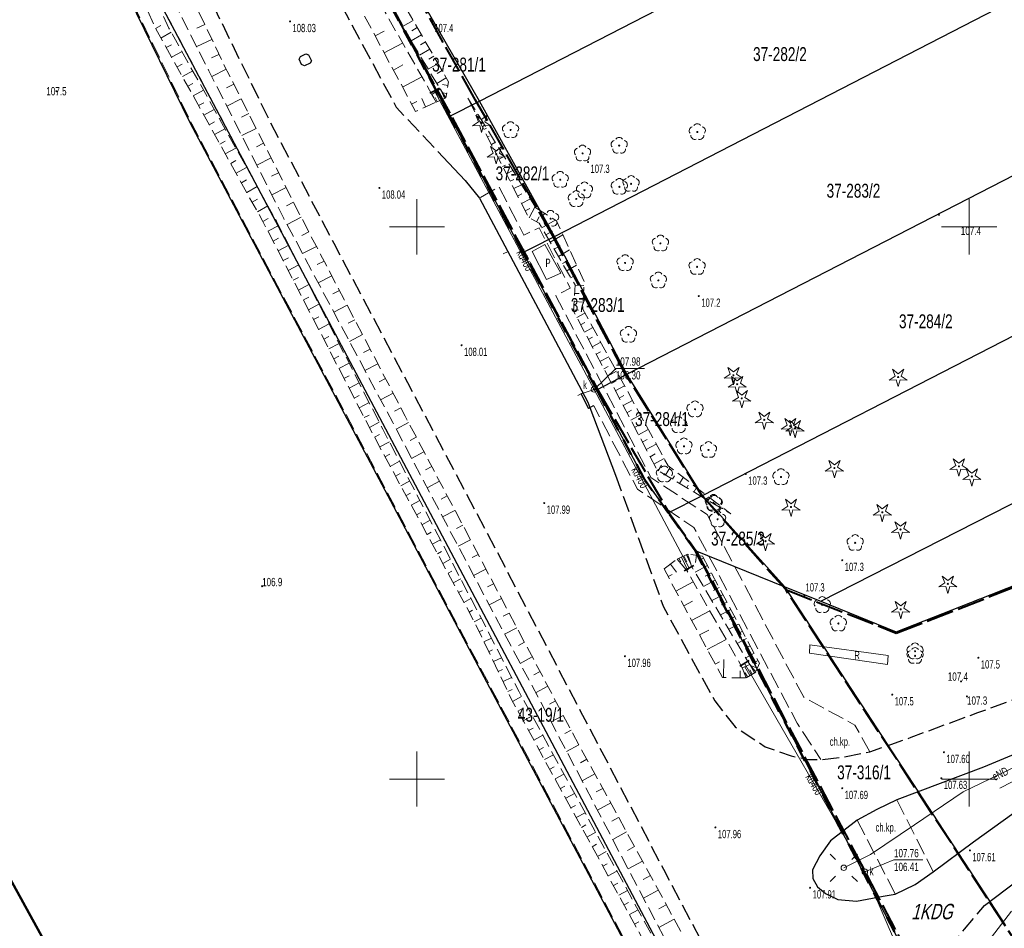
# Model space of a CAD drawing. Header units: metres. Extents: x 7529521 to 7531797, y 5723878 to 5728074.
# Tile 58 of 90: x 7530514 to 7530603, y 5726136 to 5726219. Entities that reach past the tile are written whole.
import ezdxf
from ezdxf.enums import TextEntityAlignment as Align

# ---------------------------------------------------------------- set-up
doc = ezdxf.new("R2010")
doc.units = ezdxf.units.M
for name, pattern in [('11', [3, 2.5, -0.5]), ('2_KTCR02', [1.5, 1, -0.5]), ('2_KTJZ01', [2, 1.5, -0.5]), ('2_KTPL01', [2, 1.5, -0.5]), ('4_1', [0]), ('4_SUPE_01', [0]), ('4_SUPK_01', [0]), ('GAO', [2.5, 1.5, -1]), ('GDE', [0]), ('GUK', [2, 1.5, -0.5]), ('GUZ', [1, 0.5, -0.5]), ('L_0_05', [1.75, 1.25, -0.5]), ('L_0_06', [2, 1.5, -0.5]), ('L_0_09', [2.5, 2, -0.5]), ('L_0_BB', [0])]:
    doc.linetypes.add(name, pattern=pattern)
doc.layers.get('0').update_dxf_attribs({"color": 252})
for name, color, linetype, lineweight in [('chodnik', 252, 'L_0_06', 18), ('Dzialki', 80, 'GDE', 30), ('jezdnia', 252, 'L_0_06', 18), ('k', 252, 'Continuous', 18), ('koj', 252, 'Continuous', 25), ('Kontury', 252, 'GUK', 18), ('KTCR_L_1', 252, '2_KTCR02', 18), ('KTJZ_L_0', 251, '2_KTJZ01', 30), ('KTPL_L_0', 252, '2_KTPL01', 18), ('MPZP', 130, '11', 40), ('Numery_dzialek', 80, 'Continuous', 30), ('OBOP_T_1', 74, 'Continuous', 18), ('odwodnienie liniowe', 24, 'L_0_BB', 18), ('opis', 252, 'Continuous', 18), ('podpora', 252, 'L_0_05', 18), ('przystanek', 252, 'Continuous', 18), ('reklama', 252, 'Continuous', 18), ('RTPW_T_0', 252, 'Continuous', 15), ('skarpa nieumocniona', 252, 'L_0_05', 18), ('skarpa umocniona', 252, 'Continuous', 18), ('SUPE_E_T_3', 240, 'Continuous', 15), ('SUPE_L_1', 240, '4_SUPE_01', 18), ('SUPE_L_3', 240, '4_SUPE_01', 18), ('SUPK_E_T_0', 24, 'Continuous', 15), ('SUPK_L_0', 24, '4_SUPK_01', 18), ('SUSM_T_0', 252, 'Continuous', 18), ('SUTK_T_0', 252, 'Continuous', 18), ('SUUK_E_T_9', 34, 'Continuous', 15), ('SUUK_T_2', 34, 'Continuous', 18), ('SUUK_T_5', 7, 'Continuous', 35), ('Uzytki', 252, 'GUZ', 18), ('wysokosci_naturalne', 7, 'Continuous', 18), ('wysokosci_sztuczne', 7, 'Continuous', 18)]:
    doc.layers.add(name, color=color, linetype=linetype, lineweight=lineweight)
for name, color, linetype, lineweight, true_color in [('EPGPO_L_0', 7, 'GAO', 50, 0x940094), ('kd', 7, 'Continuous', 18, 0x803300), ('zakres', 7, 'L_0_09', 50, 0xff05ff)]:
    doc.layers.add(name, color=color, linetype=linetype, lineweight=lineweight, true_color=true_color)
doc.styles.get("Standard").update_dxf_attribs({"font": 'arial.ttf'})

# ---------------------------------------------------------------- blocks, each defined once
blk = doc.blocks.new('2_OBOP02_01')
at = {"linetype": 'Continuous'}
blk.add_circle((0, 0), 0.045, dxfattribs=at)
for centre, start, end in [((-0.357, 0.116), 102.14447, 221.86002), ((0, 0.375), 30.14012, 149.85988), ((0.357, 0.116), 318.13998, 77.85553), ((-0.22, -0.303), 174.14818, 293.85423), ((0.22, -0.303), 246.14577, 5.85182)]:
    blk.add_arc(centre, 0.375, start, end, dxfattribs=at)
blk = doc.blocks.new('2_RTPW01')
at = {"linetype": 'Continuous'}
blk.add_circle((0, 0), 0.045, dxfattribs=at)
blk = doc.blocks.new('4_SUSM01')
at = {"color": 240, "linetype": 'Continuous'}
for p, q in [((-0.742, 0.742), (-1.237, 1.237)), ((0.742, 0.742), (1.237, 1.237)), ((-0.742, -0.742), (-1.237, -1.237)), ((0.742, -0.742), (1.237, -1.237))]:
    blk.add_line(p, q, dxfattribs=at)
blk.add_circle((0, 0), 0.245, dxfattribs=at)
blk = doc.blocks.new('4_SUPS01_05')
at = {"linetype": 'Continuous'}
blk.add_circle((0, 0), 0.0625, dxfattribs=at)
blk = doc.blocks.new('4_SUUS15_05')
at = {"linetype": 'Continuous'}
blk.add_circle((0, 0), 0.25, dxfattribs=at)
blk = doc.blocks.new('4_SUUS23')
at = {"color": 24, "linetype": 'Continuous'}
blk.add_line((0, -0.5), (0, 0.5), dxfattribs=at)
blk = doc.blocks.new('L_0_BB_1')
at = {"color": 0, "linetype": 'Continuous', "lineweight": 13, "flags": 128}
blk.add_lwpolyline([(0, -0.5), (0, 0.5)], dxfattribs=at)
blk = doc.blocks.new('L_0_BB_2')
at = {"color": 0, "linetype": 'Continuous', "lineweight": 13, "flags": 128}
blk.add_lwpolyline([(0, 0.5), (0, -0.5)], dxfattribs=at)
blk = doc.blocks.new('OBOP01_01')
at = {"linetype": 'Continuous', "lineweight": 18}
blk.add_hatch(color=0, dxfattribs=at).paths.add_polyline_path([(0, -0.1, 1), (0, 0.1, 1)])
at = {"color": 0, "linetype": 'Continuous', "lineweight": 18, "flags": 128}
blk.add_lwpolyline([(0, -1.74), (-0.35, -0.48), (-1.65, -0.54), (-0.57, 0.18), (-1.02, 1.4), (0, 0.6), (1.02, 1.4), (0.57, 0.18), (1.65, -0.54), (0.35, -0.48), (0, -1.74)], dxfattribs=at)
at = {"color": 0, "linetype": 'Continuous', "lineweight": 18}
blk.add_circle((0, 0), 0.1, dxfattribs=at)
blk = doc.blocks.new('OBOP02_01')
at = {"linetype": 'Continuous', "lineweight": 18}
blk.add_hatch(color=0, dxfattribs=at).paths.add_polyline_path([(0, -0.1, 1), (0, 0.1, 1)])
at = {"color": 0, "linetype": 'Continuous', "lineweight": 18}
blk.add_circle((0, 0), 0.1, dxfattribs=at)
for centre, radius, start, end in [((-0.77, 0.25), 0.7, 101.6336, 222.6627), ((0, 0.8), 0.7, 29.8459, 150.1541), ((0.77, 0.25), 0.7, 317.3373, 78.3664), ((-0.46, -0.64), 0.71, 174.3693, 292.5572), ((0.46, -0.64), 0.71, 247.4428, 5.6307)]:
    blk.add_arc(centre, radius, start, end, dxfattribs=at)
blk = doc.blocks.new('RTPW01')
at = {"linetype": 'Continuous', "lineweight": 13}
blk.add_hatch(color=0, dxfattribs=at).paths.add_polyline_path([(0, -0.09, 1), (0, 0.09, 1)])
at = {"color": 0, "linetype": 'Continuous', "lineweight": 13}
blk.add_circle((0, 0), 0.0906, dxfattribs=at)
blk = doc.blocks.new('RTPW02')
at = {"linetype": 'Continuous', "lineweight": 13}
blk.add_hatch(color=0, dxfattribs=at).paths.add_polyline_path([(0, -0.09, 1), (0, 0.09, 1)])
at = {"color": 0, "linetype": 'Continuous', "lineweight": 13}
blk.add_circle((0, 0), 0.0906, dxfattribs=at)

msp = doc.modelspace()

# ---------------------------------------------------------------- linework, layer by layer
at = {"layer": 'chodnik', "color": 252, "lineweight": 18, "flags": 128}
for points in [[(7530591.01, 5726152.46), (7530589.66, 5726154.89), (7530585.02, 5726157.4), (7530576.28, 5726173.94), (7530571.19, 5726177.29), (7530562.57, 5726193.76), (7530563.88, 5726194.45), (7530561.05, 5726199.92), (7530559.68, 5726199.24), (7530557.41, 5726203.64), (7530555.65, 5726202.6)], [(7530565.66, 5726183.63), (7530566.01, 5726183.79), (7530569.97, 5726176.24), (7530575.07, 5726172.77), (7530584.43, 5726155.07), (7530586.58, 5726151.76)], [(7530593.45, 5726148.12), (7530596.75, 5726141.59)], [(7530589.86, 5726146.29), (7530593.31, 5726139.58)]]:
    msp.add_lwpolyline(points, dxfattribs=at)
at = {"layer": 'Dzialki'}
for p, q in [((7530512.67, 5726243.78), (7530529.43, 5726209.46)), ((7530573.62, 5726131.76), (7530513.96, 5726244.44)), ((7530575.85, 5726175.67), (7530697.656, 5726238.269)), ((7530555.67, 5726211.39), (7530598.505, 5726233.437)), ((7530586.56, 5726166.1), (7530703.658, 5726225.922)), ((7530555.67, 5726211.39), (7530548.29, 5726224.23)), ((7530545.97, 5726223.05), (7530550.72, 5726214.25)), ((7530562.44, 5726199.13), (7530605.119, 5726221.117)), ((7530550.72, 5726214.25), (7530552.99, 5726210.01)), ((7530552.99, 5726210.01), (7530555.67, 5726211.39)), ((7530562.44, 5726199.13), (7530555.67, 5726211.39)), ((7530552.99, 5726210.01), (7530558.26, 5726200.14)), ((7530529.43, 5726209.46), (7530571.29, 5726130.56)), ((7530569.01, 5726186.66), (7530611.795, 5726208.683)), ((7530558.26, 5726200.14), (7530559.6, 5726197.67)), ((7530560.48, 5726198.12), (7530562.44, 5726199.13)), ((7530569.01, 5726186.66), (7530562.44, 5726199.13)), ((7530559.6, 5726197.67), (7530560.48, 5726198.12)), ((7530559.6, 5726197.67), (7530564.68, 5726188.25)), ((7530564.68, 5726188.25), (7530566.28, 5726185.25)), ((7530566.28, 5726185.25), (7530569.01, 5726186.66)), ((7530575.85, 5726175.67), (7530569.01, 5726186.66)), ((7530566.28, 5726185.25), (7530570.57, 5726177.17)), ((7530570.57, 5726177.17), (7530572.76, 5726174.09)), ((7530593.4, 5726163.33), (7530626.07, 5726176.2)), ((7530572.76, 5726174.09), (7530575.85, 5726175.67)), ((7530583.3, 5726167.41), (7530575.85, 5726175.67)), ((7530572.76, 5726174.09), (7530575.18, 5726170.69)), ((7530575.18, 5726170.69), (7530583.3, 5726167.41)), ((7530575.18, 5726170.69), (7530602.5, 5726118.43)), ((7530583.3, 5726167.41), (7530586.56, 5726166.1)), ((7530603.27, 5726136.83), (7530583.3, 5726167.41)), ((7530586.56, 5726166.1), (7530593.4, 5726163.33))]:
    msp.add_line(p, q, dxfattribs=at)
at = {"layer": 'EPGPO_L_0', "linetype": 'GAO'}
for p, q in [((7530550.72, 5726214.25), (7530545.97, 5726223.05)), ((7530552.99, 5726210.01), (7530550.72, 5726214.25)), ((7530558.26, 5726200.14), (7530552.99, 5726210.01)), ((7530559.6, 5726197.67), (7530558.26, 5726200.14)), ((7530564.68, 5726188.25), (7530559.6, 5726197.67)), ((7530566.28, 5726185.25), (7530564.68, 5726188.25)), ((7530570.57, 5726177.17), (7530566.28, 5726185.25)), ((7530572.76, 5726174.09), (7530570.57, 5726177.17)), ((7530575.18, 5726170.69), (7530572.76, 5726174.09)), ((7530602.5, 5726118.43), (7530575.18, 5726170.69))]:
    msp.add_line(p, q, dxfattribs=at)
at = {"layer": 'jezdnia', "color": 251, "lineweight": 30, "flags": 128}
for points in [[(7530369.92, 5726547), (7530380.44, 5726527.06), (7530395.42, 5726498.75), (7530406.94, 5726476.91), (7530422.86, 5726446.71), (7530434.33, 5726424.9), (7530446.28, 5726402.22), (7530458, 5726380.1), (7530470.66, 5726356.14), (7530482.6, 5726333.62), (7530497.95, 5726304.42), (7530509.9, 5726281.82), (7530518.61, 5726265.36), (7530526.03, 5726251.6), (7530533.8, 5726237.24), (7530543.58, 5726219.26), (7530548.13, 5726210.82), (7530552.38, 5726206.31)], [(7530598.88, 5726089.04), (7530595.59, 5726097.95), (7530590.03, 5726108.33), (7530588.06, 5726111.9), (7530584.25, 5726119.25), (7530579.86, 5726127.55), (7530572.34, 5726141.82), (7530564.82, 5726156.15), (7530557.13, 5726170.81), (7530549.17, 5726185.87), (7530542.49, 5726198.5), (7530536.64, 5726209.63), (7530531.27, 5726220.64), (7530523.66, 5726236.13), (7530515.91, 5726251.96), (7530510.14, 5726263.83), (7530504.02, 5726275.63), (7530490.95, 5726300.59), (7530475.48, 5726329.87), (7530463.56, 5726352.54), (7530450.86, 5726376.5), (7530439.32, 5726398.33), (7530427.1, 5726421.51), (7530415.47, 5726443.49), (7530402.57, 5726468.08), (7530400.02, 5726472.85), (7530388.04, 5726495.57), (7530373.31, 5726523.45), (7530362.9, 5726543.14)], [(7530567.98, 5726177.5), (7530572.3, 5726165.64), (7530576.96, 5726157.07), (7530578.82, 5726154.72), (7530581.52, 5726152.93), (7530583.87, 5726152.1), (7530585.46, 5726151.78), (7530586.58, 5726151.76), (7530588.69, 5726152), (7530591.01, 5726152.46), (7530594.74, 5726153.78), (7530600.79, 5726156.02), (7530613.74, 5726160.74), (7530621.14, 5726163.78), (7530628.18, 5726167.04)], [(7530883.02, 5725573.55), (7530879.47, 5725580.01), (7530870.49, 5725597.16), (7530857.68, 5725621.75), (7530848.64, 5725638.82), (7530836.99, 5725661.07), (7530827.19, 5725679.66), (7530813.84, 5725705.2), (7530809.84, 5725712.7), (7530797.34, 5725736.46), (7530785.85, 5725758.2), (7530774.65, 5725779.35), (7530759, 5725809.17), (7530748.07, 5725829.79), (7530731.89, 5725860.59), (7530719.74, 5725883.67), (7530707.02, 5725907.85), (7530694.52, 5725931.54), (7530685.83, 5725947.94), (7530674.15, 5725970.01), (7530661.96, 5725993.21), (7530648.19, 5726019.28), (7530634.63, 5726045.05), (7530626.33, 5726061.16), (7530621.44, 5726070.67), (7530615.23, 5726083.05), (7530608.1, 5726097.05), (7530599.8, 5726113.48), (7530597.88, 5726117.11), (7530597.17, 5726118.77), (7530596.45, 5726121.63), (7530595.96, 5726124.59), (7530595.99, 5726127.71), (7530596.35, 5726130.06), (7530597.16, 5726132.25), (7530597.42, 5726132.92), (7530598.47, 5726134.95), (7530599.59, 5726136.42), (7530601.38, 5726138.54)]]:
    msp.add_lwpolyline(points, dxfattribs=at)
at = {"layer": 'k', "linetype": 'Continuous', "lineweight": 18, "flags": 128}
for points in [[(7530550, 5726197.5), (7530550, 5726202.5)], [(7530600, 5726197.5), (7530600, 5726202.5)], [(7530547.5, 5726200), (7530552.5, 5726200)], [(7530597.5, 5726200), (7530602.5, 5726200)], [(7530550, 5726147.5), (7530550, 5726152.5)], [(7530600, 5726147.5), (7530600, 5726152.5)], [(7530547.5, 5726150), (7530552.5, 5726150)], [(7530597.5, 5726150), (7530602.5, 5726150)]]:
    msp.add_lwpolyline(points, dxfattribs=at)
at = {"layer": 'kd', "linetype": 'Continuous', "lineweight": 18, "flags": 128}
msp.add_lwpolyline([(7530574.64, 5726169.09), (7530566.03, 5726185.28), (7530551.6, 5726212.32)], dxfattribs=at)
at = {"layer": 'koj', "color": 251, "linetype": 'Continuous', "lineweight": 30, "flags": 128}
for points in [[(7530539.44, 5726215.41), (7530539.94, 5726215.67), (7530540.18, 5726215.57), (7530540.44, 5726215.03), (7530540.33, 5726214.83), (7530539.82, 5726214.59), (7530539.53, 5726214.7), (7530539.33, 5726215.18), (7530539.44, 5726215.41)], [(7530552.38, 5726206.31), (7530554.35, 5726204.2), (7530555.65, 5726202.6), (7530562, 5726190.66), (7530565.46, 5726184.13), (7530565.66, 5726183.63), (7530567.98, 5726177.5)], [(7530601.38, 5726138.54), (7530612.35, 5726146.86), (7530622.08, 5726154.15), (7530626.09, 5726157.42), (7530630.78, 5726160.59)], [(7530611.08, 5726155.16), (7530601.29, 5726151.07)], [(7530601.29, 5726151.07), (7530593.45, 5726148.12), (7530591.63, 5726147.25), (7530589.86, 5726146.29), (7530587.43, 5726144.39), (7530586.48, 5726143.04), (7530585.82, 5726141.77), (7530585.85, 5726140.99), (7530586.26, 5726140.23), (7530586.98, 5726139.65), (7530588.11, 5726139.09), (7530589.79, 5726138.94), (7530592.21, 5726139.4), (7530593.31, 5726139.58), (7530595.1, 5726140.46), (7530596.75, 5726141.59), (7530600.39, 5726144.31), (7530604.03, 5726146.94)]]:
    msp.add_lwpolyline(points, dxfattribs=at)
at = {"layer": 'Kontury'}
for p, q in [((7530545.97, 5726223.05), (7530550.72, 5726214.25)), ((7530550.72, 5726214.25), (7530552.99, 5726210.01)), ((7530552.99, 5726210.01), (7530558.26, 5726200.14)), ((7530558.26, 5726200.14), (7530559.6, 5726197.67)), ((7530559.6, 5726197.67), (7530564.68, 5726188.25)), ((7530564.68, 5726188.25), (7530566.28, 5726185.25)), ((7530566.28, 5726185.25), (7530570.57, 5726177.17)), ((7530570.57, 5726177.17), (7530572.76, 5726174.09)), ((7530593.4, 5726163.33), (7530626.07, 5726176.2)), ((7530572.76, 5726174.09), (7530575.18, 5726170.69)), ((7530575.18, 5726170.69), (7530583.3, 5726167.41)), ((7530583.3, 5726167.41), (7530586.56, 5726166.1)), ((7530586.56, 5726166.1), (7530593.4, 5726163.33))]:
    msp.add_line(p, q, dxfattribs=at)
at = {"layer": 'KTCR_L_1', "linetype": '2_KTCR02'}
for p, q in [((7530564.86, 5726184.84), (7530565.54, 5726183.56)), ((7530565.54, 5726183.56), (7530565.97, 5726183.81))]:
    msp.add_line(p, q, dxfattribs=at)
at = {"layer": 'KTJZ_L_0', "linetype": '2_KTJZ01'}
msp.add_line((7530564.86, 5726184.84), (7530565.54, 5726183.56), dxfattribs=at)
at = {"layer": 'KTPL_L_0', "linetype": '2_KTPL01'}
for p in [(7530512.851, 5726243.64), (7530571.461, 5726130.433)]:
    msp.add_line(p, (7530529.607, 5726209.325), dxfattribs=at)
at = {"layer": 'MPZP'}
for points in [[(7530583.385, 5726167.15), (7530575.788, 5726175.683), (7530568.823, 5726186.739), (7530562.308, 5726199.17), (7530555.312, 5726211.465), (7530548.149, 5726224.265), (7530540.486, 5726237.719), (7530532.55, 5726252.714), (7530523.99, 5726269.371), (7530519.379, 5726278.021), (7530515.189, 5726286.223), (7530502.631, 5726309.989), (7530488.701, 5726336.703), (7530465.871, 5726380.23), (7530457.881, 5726395.364), (7530438.352, 5726432.813), (7530424.322, 5726459.181), (7530413.766, 5726479.263), (7530401.745, 5726502.746)], [(7530513.475, 5726285.118), (7530522.201, 5726268.186), (7530530.82, 5726251.534), (7530538.732, 5726236.641), (7530546.048, 5726223.033), (7530553.19, 5726209.895), (7530566.394, 5726185.188), (7530572.863, 5726174.051), (7530575.324, 5726170.589), (7530590.765, 5726141.249), (7530602.645, 5726118.344), (7530608.222, 5726107.565), (7530610.32, 5726103.578), (7530616.623, 5726091.434), (7530639.111, 5726048.171), (7530662.312, 5726059.903)], [(7530583.385, 5726167.15), (7530593.399, 5726163.216), (7530626.118, 5726175.96), (7530707.358, 5726218.311)], [(7530606.564, 5726131.665), (7530583.385, 5726167.15)]]:
    msp.add_lwpolyline(points, dxfattribs=at)
at = {"layer": 'podpora', "color": 240, "lineweight": 18, "flags": 128}
msp.add_lwpolyline([(7530602.79, 5726149.16), (7530605.96, 5726150.79)], dxfattribs=at)
at = {"layer": 'przystanek', "color": 252, "linetype": 'Continuous', "lineweight": 18, "flags": 128}
msp.add_lwpolyline([(7530563.03, 5726195.81), (7530561.73, 5726195.24), (7530560.43, 5726197.77), (7530561.59, 5726198.39)], close=True, dxfattribs=at)
at = {"layer": 'reklama', "color": 252, "linetype": 'Continuous', "lineweight": 18, "flags": 128}
msp.add_lwpolyline([(7530585.54, 5726161.41), (7530585.58, 5726162.16), (7530592.67, 5726161.18), (7530592.61, 5726160.38)], close=True, dxfattribs=at)
at = {"layer": 'skarpa nieumocniona', "color": 252, "lineweight": 18, "flags": 128}
for points in [[(7530386.26, 5726529.62), (7530395.61, 5726510.48), (7530400.31, 5726501.42), (7530411.18, 5726480.08), (7530421.82, 5726460.81), (7530425.65, 5726452.32), (7530431.87, 5726440.4), (7530436.73, 5726431.17), (7530440.69, 5726423.89), (7530450.19, 5726406.12), (7530456.89, 5726393.79), (7530459.46, 5726389.73), (7530532.98, 5726248.95), (7530541.46, 5726233.6), (7530546.13, 5726224.75), (7530552.86, 5726213.14), (7530552.62, 5726211.69), (7530552.1, 5726212.48), (7530545.12, 5726224.02), (7530540.44, 5726232.57), (7530535.95, 5726241.08), (7530531.81, 5726249.8), (7530461.43, 5726384.58), (7530459.02, 5726389.45), (7530456.35, 5726393.66), (7530449.62, 5726405.83), (7530439.98, 5726423.58), (7530436.12, 5726430.82), (7530431.26, 5726440.27), (7530425.13, 5726452.07), (7530420.89, 5726460.35), (7530410.5, 5726480.06), (7530399.35, 5726501.31), (7530394.61, 5726510.16), (7530385.07, 5726528.81), (7530374.91, 5726549.97), (7530375.74, 5726550.66)], [(7530543.21, 5726222.9), (7530538.34, 5726232.11), (7530533.7, 5726240.35), (7530511.95, 5726280.97), (7530499.24, 5726305.31), (7530484.05, 5726334.34), (7530471.92, 5726357.11), (7530458.95, 5726381.07), (7530447.57, 5726403.23), (7530435.55, 5726425.46), (7530424.34, 5726446.96), (7530408.22, 5726477.68), (7530396.72, 5726499.26), (7530381.74, 5726527.87), (7530371.44, 5726547.5), (7530373.62, 5726548.22), (7530383.58, 5726528.76), (7530398.52, 5726500.52), (7530409.93, 5726478.73), (7530426.19, 5726447.76), (7530437.15, 5726426.29), (7530449.2, 5726403.74), (7530460.3, 5726382.61), (7530473.97, 5726357.35), (7530485.21, 5726335.16), (7530500.28, 5726307.16), (7530501.12, 5726305.51), (7530513.75, 5726281.74), (7530535.44, 5726240.97), (7530544.62, 5726223.78), (7530551.36, 5726211.99), (7530551.73, 5726211.3), (7530549.87, 5726210.45)], [(7530472.72, 5726328.38), (7530456.97, 5726357.14), (7530447.87, 5726374.49), (7530436.22, 5726396.61), (7530424.2, 5726419.82), (7530412.12, 5726442.08), (7530400.35, 5726465.03), (7530401.34, 5726465.81), (7530414.07, 5726442.91), (7530425.63, 5726420.6), (7530437.87, 5726397.62), (7530449.59, 5726375.72), (7530458.97, 5726357.65), (7530474.13, 5726329.45), (7530489.78, 5726299.85), (7530502.84, 5726275.26), (7530511.36, 5726257.32), (7530517, 5726245.51), (7530523.48, 5726233.56), (7530532.52, 5726214.68), (7530539.37, 5726201.14), (7530548.93, 5726182.86), (7530564.06, 5726154.21), (7530573.86, 5726136.27), (7530585.71, 5726114.07), (7530585.37, 5726112.71), (7530584.6, 5726113.27), (7530572.53, 5726135.36), (7530562.89, 5726153.77), (7530547.81, 5726182.27), (7530537.95, 5726200.75), (7530531.16, 5726214.12), (7530521.85, 5726232.49), (7530515.76, 5726245.49), (7530510.35, 5726256.47), (7530501.22, 5726274.32), (7530488.03, 5726298.73), (7530487.29, 5726299.78)], [(7530397.61, 5726463.9), (7530399.28, 5726464.19), (7530411.29, 5726441.8), (7530423.75, 5726419.6), (7530435.94, 5726396.4), (7530447.6, 5726374.25), (7530455.84, 5726356.89), (7530472.33, 5726328.24), (7530482.42, 5726307.64), (7530500.6, 5726273.56), (7530509.22, 5726256.23), (7530514.73, 5726244.54), (7530521.08, 5726231.99), (7530527.54, 5726218), (7530537.28, 5726200.51), (7530546.9, 5726181.69), (7530555.87, 5726164.46), (7530559.25, 5726157.89), (7530571.9, 5726134.71), (7530584.2, 5726112.96), (7530584.43, 5726112.21), (7530583.45, 5726111.91), (7530571.46, 5726133.65), (7530558.57, 5726157.19), (7530555.22, 5726164.19), (7530546.01, 5726181.21), (7530536.05, 5726200.48), (7530526.33, 5726217.98), (7530520.31, 5726231.47), (7530514.13, 5726244.14), (7530508.73, 5726255.93), (7530500.05, 5726272.79), (7530481.53, 5726307.4), (7530471.62, 5726327.79), (7530454.81, 5726356.8), (7530446.05, 5726373.48), (7530435.1, 5726395.57), (7530422.71, 5726418.88), (7530409.93, 5726441.26)], [(7530560.77, 5726201.73), (7530562.63, 5726200.53), (7530565.14, 5726195.03), (7530565.02, 5726192.54), (7530572.73, 5726178.37), (7530578.41, 5726174), (7530571.74, 5726177.98), (7530564.17, 5726192.36), (7530564.31, 5726194.74), (7530561.06, 5726200.33), (7530560.11, 5726200.84), (7530554.52, 5726211.81)], [(7530572.37, 5726169.02), (7530573.55, 5726169.91), (7530574.43, 5726168.88), (7530579.46, 5726160.07), (7530579.81, 5726159.17), (7530577.66, 5726159.18)], [(7530575.84, 5726170.19), (7530581, 5726160.5), (7530580.68, 5726159.69), (7530580.13, 5726160.36), (7530574.85, 5726169.28), (7530574.51, 5726170.37)]]:
    msp.add_lwpolyline(points, close=True, dxfattribs=at)
at = {"layer": 'skarpa nieumocniona', "color": 252, "linetype": 'Continuous', "lineweight": 18, "flags": 128}
for points in [[(7530526.33, 5726217.97), (7530526.818, 5726218.241)], [(7530530.778, 5726218.321), (7530530.077, 5726217.986)], [(7530549.647, 5726218.68), (7530548.688, 5726218.124)], [(7530550.023, 5726218.032), (7530549.55, 5726217.757)], [(7530526.816, 5726217.096), (7530527.755, 5726217.618)], [(7530531.426, 5726216.968), (7530530.054, 5726216.312)], [(7530546.214, 5726217.284), (7530547.025, 5726217.718)], [(7530550.4, 5726217.383), (7530549.464, 5726216.84)], [(7530527.302, 5726216.222), (7530527.772, 5726216.483)], [(7530547.039, 5726215.741), (7530548.704, 5726216.631)], [(7530551.152, 5726216.086), (7530550.241, 5726215.556)], [(7530550.776, 5726216.734), (7530550.314, 5726216.466)], [(7530527.788, 5726215.348), (7530528.728, 5726215.87)], [(7530532.074, 5726215.616), (7530531.403, 5726215.295)], [(7530551.529, 5726215.437), (7530551.079, 5726215.176)], [(7530528.274, 5726214.474), (7530528.744, 5726214.735)], [(7530532.731, 5726214.267), (7530531.426, 5726213.607)], [(7530547.865, 5726214.198), (7530548.719, 5726214.654)], [(7530551.905, 5726214.788), (7530551.017, 5726214.273)], [(7530528.76, 5726213.6), (7530529.7, 5726214.123)], [(7530548.69, 5726212.654), (7530550.441, 5726213.591)], [(7530552.658, 5726213.491), (7530551.794, 5726212.989)], [(7530552.282, 5726214.139), (7530551.844, 5726213.885)], [(7530529.246, 5726212.726), (7530529.716, 5726212.987)], [(7530533.408, 5726212.929), (7530532.756, 5726212.599)], [(7530552.803, 5726212.8), (7530552.305, 5726212.883)], [(7530529.731, 5726211.852), (7530530.673, 5726212.375)], [(7530534.085, 5726211.591), (7530532.783, 5726210.932)], [(7530550.775, 5726210.861), (7530550.435, 5726211.605)], [(7530552.679, 5726212.06), (7530552.339, 5726212.117)], [(7530530.217, 5726210.978), (7530530.688, 5726211.24)], [(7530549.515, 5726211.111), (7530549.975, 5726211.359)], [(7530554.693, 5726211.476), (7530554.721, 5726211.49)], [(7530555.033, 5726210.807), (7530555.075, 5726210.829)], [(7530530.703, 5726210.104), (7530531.646, 5726210.628)], [(7530534.763, 5726210.252), (7530534.112, 5726209.923)], [(7530555.373, 5726210.139), (7530555.514, 5726210.21)], [(7530531.189, 5726209.23), (7530531.661, 5726209.492)], [(7530535.44, 5726208.914), (7530534.141, 5726208.256)], [(7530555.714, 5726209.471), (7530555.812, 5726209.521)], [(7530556.054, 5726208.802), (7530556.306, 5726208.931)], [(7530531.675, 5726208.356), (7530532.618, 5726208.88)], [(7530556.394, 5726208.134), (7530556.548, 5726208.212)], [(7530532.161, 5726207.482), (7530532.633, 5726207.744)], [(7530532.647, 5726206.608), (7530533.591, 5726207.133)], [(7530536.117, 5726207.575), (7530535.469, 5726207.247)], [(7530556.734, 5726207.466), (7530557.099, 5726207.651)], [(7530536.795, 5726206.237), (7530535.499, 5726205.581)], [(7530557.075, 5726206.797), (7530557.285, 5726206.904)], [(7530557.415, 5726206.129), (7530557.892, 5726206.371)], [(7530533.133, 5726205.734), (7530533.605, 5726205.996)], [(7530533.619, 5726204.86), (7530534.564, 5726205.385)], [(7530557.755, 5726205.46), (7530558.022, 5726205.596)], [(7530537.472, 5726204.899), (7530536.825, 5726204.571)], [(7530558.095, 5726204.792), (7530558.684, 5726205.092)], [(7530534.105, 5726203.986), (7530534.577, 5726204.248)], [(7530534.591, 5726203.112), (7530535.536, 5726203.637)], [(7530538.149, 5726203.56), (7530536.856, 5726202.906)], [(7530558.436, 5726204.124), (7530558.758, 5726204.288)], [(7530558.776, 5726203.455), (7530559.477, 5726203.812)], [(7530559.116, 5726202.787), (7530559.495, 5726202.98)], [(7530535.076, 5726202.238), (7530535.55, 5726202.501)], [(7530535.562, 5726201.364), (7530536.509, 5726201.89)], [(7530538.827, 5726202.222), (7530538.181, 5726201.895)], [(7530559.456, 5726202.119), (7530560.27, 5726202.532)], [(7530560.163, 5726200.808), (7530560.705, 5726201.83)], [(7530539.507, 5726200.885), (7530538.233, 5726200.22)], [(7530559.797, 5726201.45), (7530560.231, 5726201.671)], [(7530560.826, 5726200.457), (7530561.07, 5726200.917)], [(7530536.05, 5726200.48), (7530536.522, 5726200.753)], [(7530536.508, 5726199.601), (7530537.484, 5726200.106)], [(7530561.304, 5726199.913), (7530562.507, 5726200.611)], [(7530540.202, 5726199.556), (7530539.571, 5726199.226)], [(7530561.68, 5726199.264), (7530562.284, 5726199.615)], [(7530562.057, 5726198.616), (7530563.199, 5726199.279)], [(7530536.967, 5726198.713), (7530537.453, 5726198.964)], [(7530537.426, 5726197.824), (7530538.395, 5726198.325)], [(7530540.896, 5726198.226), (7530539.645, 5726197.573)], [(7530562.433, 5726197.967), (7530562.973, 5726198.28)], [(7530562.81, 5726197.318), (7530563.824, 5726197.907)], [(7530537.885, 5726196.936), (7530538.367, 5726197.185)], [(7530538.344, 5726196.048), (7530539.306, 5726196.545)], [(7530541.591, 5726196.897), (7530540.971, 5726196.573)], [(7530563.186, 5726196.67), (7530563.661, 5726196.946)], [(7530563.562, 5726196.021), (7530564.449, 5726196.536)], [(7530542.285, 5726195.567), (7530541.057, 5726194.926)], [(7530563.939, 5726195.372), (7530564.35, 5726195.611)], [(7530538.803, 5726195.159), (7530539.282, 5726195.407)], [(7530539.262, 5726194.271), (7530540.216, 5726194.764)], [(7530564.305, 5726194.721), (7530565.119, 5726194.675)], [(7530542.98, 5726194.238), (7530542.371, 5726193.92)], [(7530564.262, 5726193.972), (7530564.672, 5726193.949)], [(7530539.721, 5726193.382), (7530540.196, 5726193.628)], [(7530540.18, 5726192.494), (7530541.127, 5726192.983)], [(7530543.674, 5726192.908), (7530542.469, 5726192.278)], [(7530564.219, 5726193.224), (7530565.047, 5726193.176)], [(7530564.177, 5726192.475), (7530564.628, 5726192.449)], [(7530564.464, 5726191.798), (7530565.208, 5726192.189)], [(7530540.639, 5726191.605), (7530541.111, 5726191.849)], [(7530541.098, 5726190.717), (7530542.038, 5726191.203)], [(7530544.369, 5726191.579), (7530543.772, 5726191.267)], [(7530564.814, 5726191.134), (7530565.19, 5726191.332)], [(7530545.063, 5726190.249), (7530543.881, 5726189.631)], [(7530565.163, 5726190.47), (7530565.925, 5726190.871)], [(7530541.557, 5726189.829), (7530542.025, 5726190.07)], [(7530542.016, 5726188.94), (7530542.949, 5726189.422)], [(7530565.512, 5726189.807), (7530565.898, 5726190.01)], [(7530565.862, 5726189.143), (7530566.642, 5726189.554)], [(7530545.758, 5726188.92), (7530545.172, 5726188.614)], [(7530566.211, 5726188.479), (7530566.606, 5726188.687)], [(7530542.475, 5726188.052), (7530542.939, 5726188.292)], [(7530542.934, 5726187.163), (7530543.859, 5726187.642)], [(7530546.452, 5726187.59), (7530545.293, 5726186.984)], [(7530566.56, 5726187.816), (7530567.36, 5726188.236)], [(7530566.91, 5726187.152), (7530567.314, 5726187.365)], [(7530567.259, 5726186.488), (7530568.077, 5726186.919)], [(7530543.393, 5726186.275), (7530543.854, 5726186.513)], [(7530543.852, 5726185.386), (7530544.77, 5726185.861)], [(7530547.147, 5726186.261), (7530546.573, 5726185.961)], [(7530567.608, 5726185.825), (7530568.022, 5726186.042)], [(7530547.841, 5726184.931), (7530546.704, 5726184.337)], [(7530567.958, 5726185.161), (7530568.794, 5726185.601)], [(7530544.311, 5726184.498), (7530544.768, 5726184.734)], [(7530544.77, 5726183.61), (7530545.681, 5726184.08)], [(7530568.307, 5726184.497), (7530568.73, 5726184.72)], [(7530568.656, 5726183.833), (7530569.511, 5726184.284)], [(7530548.536, 5726183.601), (7530547.973, 5726183.307)], [(7530569.005, 5726183.17), (7530569.438, 5726183.397)], [(7530545.229, 5726182.721), (7530545.683, 5726182.956)], [(7530545.688, 5726181.833), (7530546.592, 5726182.3)], [(7530549.233, 5726182.273), (7530548.117, 5726181.684)], [(7530569.355, 5726182.506), (7530570.229, 5726182.966)], [(7530569.704, 5726181.842), (7530570.146, 5726182.075)], [(7530570.053, 5726181.179), (7530570.946, 5726181.648)], [(7530546.152, 5726180.947), (7530546.596, 5726181.187)], [(7530546.628, 5726180.067), (7530547.502, 5726180.54)], [(7530549.934, 5726180.947), (7530549.376, 5726180.652)], [(7530570.403, 5726180.515), (7530570.854, 5726180.752)], [(7530550.635, 5726179.621), (7530549.52, 5726179.032)], [(7530570.752, 5726179.851), (7530571.663, 5726180.331)], [(7530547.103, 5726179.188), (7530547.534, 5726179.421)], [(7530547.579, 5726178.308), (7530548.425, 5726178.766)], [(7530571.101, 5726179.188), (7530571.562, 5726179.43)], [(7530571.451, 5726178.524), (7530572.38, 5726179.013)], [(7530551.335, 5726178.294), (7530550.778, 5726178)], [(7530571.852, 5726177.91), (7530572.147, 5726178.405)], [(7530572.497, 5726177.526), (7530572.915, 5726178.227)], [(7530548.055, 5726177.429), (7530548.471, 5726177.654)], [(7530548.531, 5726176.549), (7530549.349, 5726176.992)], [(7530552.036, 5726176.968), (7530550.923, 5726176.38)], [(7530573.141, 5726177.142), (7530573.327, 5726177.454)], [(7530573.785, 5726176.758), (7530574.112, 5726177.306)], [(7530574.429, 5726176.374), (7530574.57, 5726176.61)], [(7530575.073, 5726175.989), (7530575.309, 5726176.385)], [(7530549.007, 5726175.67), (7530549.409, 5726175.887)], [(7530549.483, 5726174.79), (7530550.272, 5726175.217)], [(7530552.737, 5726175.642), (7530552.181, 5726175.348)], [(7530575.717, 5726175.605), (7530575.813, 5726175.765)], [(7530576.362, 5726175.221), (7530576.506, 5726175.464)], [(7530553.437, 5726174.316), (7530552.326, 5726173.729)], [(7530577.006, 5726174.837), (7530577.055, 5726174.92)], [(7530577.65, 5726174.453), (7530577.704, 5726174.543)], [(7530549.959, 5726173.911), (7530550.346, 5726174.12)], [(7530550.435, 5726173.031), (7530551.196, 5726173.443)], [(7530578.294, 5726174.069), (7530578.294, 5726174.069)], [(7530550.91, 5726172.152), (7530551.284, 5726172.354)], [(7530554.138, 5726172.989), (7530553.583, 5726172.696)], [(7530551.386, 5726171.272), (7530552.119, 5726171.669)], [(7530554.839, 5726171.663), (7530553.729, 5726171.077)], [(7530551.862, 5726170.393), (7530552.221, 5726170.587)], [(7530552.338, 5726169.513), (7530553.043, 5726169.894)], [(7530555.539, 5726170.337), (7530554.985, 5726170.044)], [(7530574.57, 5726170.359), (7530574.562, 5726170.298)], [(7530575.314, 5726170.258), (7530575.226, 5726169.612)], [(7530575.944, 5726169.994), (7530575.585, 5726169.803)], [(7530552.814, 5726168.634), (7530553.159, 5726168.82)], [(7530556.24, 5726169.011), (7530555.132, 5726168.425)], [(7530572.948, 5726169.453), (7530573.492, 5726168.735)], [(7530576.296, 5726169.332), (7530575.177, 5726168.736)], [(7530553.29, 5726167.754), (7530553.966, 5726168.12)], [(7530572.741, 5726168.332), (7530573.117, 5726168.533)], [(7530577.002, 5726168.008), (7530575.941, 5726167.443)], [(7530576.649, 5726168.67), (7530576.104, 5726168.38)], [(7530553.766, 5726166.875), (7530554.097, 5726167.054)], [(7530556.941, 5726167.684), (7530556.387, 5726167.392)], [(7530573.451, 5726167.01), (7530575.016, 5726167.851)], [(7530577.354, 5726167.346), (7530576.839, 5726167.072)], [(7530554.241, 5726165.995), (7530554.889, 5726166.346)], [(7530557.641, 5726166.358), (7530556.535, 5726165.774)], [(7530574.161, 5726165.689), (7530574.96, 5726166.118)], [(7530577.707, 5726166.685), (7530576.705, 5726166.151)], [(7530554.717, 5726165.116), (7530555.034, 5726165.287)], [(7530574.87, 5726164.367), (7530576.504, 5726165.244)], [(7530578.412, 5726165.361), (7530577.47, 5726164.859)], [(7530578.06, 5726166.023), (7530577.574, 5726165.764)], [(7530555.193, 5726164.236), (7530555.813, 5726164.571)], [(7530558.342, 5726165.032), (7530557.79, 5726164.74)], [(7530578.765, 5726164.699), (7530578.308, 5726164.456)], [(7530555.628, 5726163.335), (7530555.957, 5726163.493)], [(7530559.043, 5726163.705), (7530557.938, 5726163.122)], [(7530575.58, 5726163.046), (7530576.414, 5726163.494)], [(7530579.118, 5726164.037), (7530578.234, 5726163.566)], [(7530556.06, 5726162.434), (7530556.743, 5726162.761)], [(7530576.29, 5726161.724), (7530577.992, 5726162.638)], [(7530579.823, 5726162.713), (7530578.998, 5726162.274)], [(7530579.47, 5726163.375), (7530579.043, 5726163.147)], [(7530556.492, 5726161.532), (7530556.846, 5726161.702)], [(7530559.744, 5726162.379), (7530559.192, 5726162.088)], [(7530580.176, 5726162.051), (7530579.778, 5726161.839)], [(7530556.925, 5726160.63), (7530557.658, 5726160.982)], [(7530560.444, 5726161.053), (7530559.341, 5726160.47)], [(7530577.769, 5726159.18), (7530577.776, 5726160.82)], [(7530580.528, 5726161.389), (7530579.763, 5726160.981)], [(7530557.357, 5726159.729), (7530557.736, 5726159.91)], [(7530577, 5726160.403), (7530577.388, 5726160.611)], [(7530580.82, 5726160.041), (7530580.189, 5726160.288)], [(7530580.881, 5726160.727), (7530580.515, 5726160.532)], [(7530557.79, 5726158.827), (7530558.572, 5726159.202)], [(7530561.145, 5726159.727), (7530560.594, 5726159.435)], [(7530579.269, 5726159.173), (7530579.272, 5726159.783)], [(7530558.222, 5726157.925), (7530558.625, 5726158.119)], [(7530561.846, 5726158.4), (7530560.744, 5726157.818)], [(7530558.663, 5726157.028), (7530559.474, 5726157.472)], [(7530559.144, 5726156.151), (7530559.548, 5726156.373)], [(7530562.546, 5726157.074), (7530561.996, 5726156.783)], [(7530559.624, 5726155.274), (7530560.432, 5726155.717)], [(7530563.247, 5726155.748), (7530562.147, 5726155.167)], [(7530560.104, 5726154.397), (7530560.508, 5726154.618)], [(7530560.584, 5726153.52), (7530561.39, 5726153.961)], [(7530563.948, 5726154.421), (7530563.398, 5726154.131)], [(7530561.065, 5726152.643), (7530561.467, 5726152.863)], [(7530564.664, 5726153.103), (7530563.553, 5726152.497)], [(7530561.545, 5726151.765), (7530562.349, 5726152.206)], [(7530562.025, 5726150.888), (7530562.427, 5726151.108)], [(7530565.383, 5726151.787), (7530564.816, 5726151.477)], [(7530562.506, 5726150.011), (7530563.307, 5726150.45)], [(7530566.102, 5726150.47), (7530564.945, 5726149.839)], [(7530562.986, 5726149.134), (7530563.386, 5726149.353)], [(7530563.466, 5726148.257), (7530564.265, 5726148.695)], [(7530566.821, 5726149.154), (7530566.231, 5726148.832)], [(7530563.946, 5726147.38), (7530564.345, 5726147.598)], [(7530567.54, 5726147.838), (7530566.337, 5726147.181)], [(7530564.427, 5726146.503), (7530565.224, 5726146.939)], [(7530568.259, 5726146.521), (7530567.646, 5726146.186)], [(7530564.907, 5726145.626), (7530565.305, 5726145.844)], [(7530565.387, 5726144.749), (7530566.182, 5726145.184)], [(7530568.978, 5726145.205), (7530567.729, 5726144.523)], [(7530565.867, 5726143.871), (7530566.264, 5726144.089)], [(7530569.697, 5726143.888), (7530569.061, 5726143.541)], [(7530566.348, 5726142.994), (7530567.14, 5726143.428)], [(7530566.828, 5726142.117), (7530567.224, 5726142.334)], [(7530570.416, 5726142.572), (7530569.121, 5726141.865)], [(7530567.308, 5726141.24), (7530568.099, 5726141.673)], [(7530571.135, 5726141.255), (7530570.476, 5726140.895)], [(7530567.789, 5726140.363), (7530568.183, 5726140.579)], [(7530568.269, 5726139.486), (7530569.057, 5726139.917)], [(7530571.854, 5726139.939), (7530570.513, 5726139.207)], [(7530568.749, 5726138.609), (7530569.143, 5726138.824)], [(7530572.573, 5726138.622), (7530571.891, 5726138.25)], [(7530569.229, 5726137.732), (7530570.015, 5726138.162)], [(7530569.71, 5726136.854), (7530570.102, 5726137.069)], [(7530573.292, 5726137.306), (7530571.905, 5726136.548)]]:
    msp.add_lwpolyline(points, dxfattribs=at)
at = {"layer": 'skarpa umocniona', "linetype": 'Continuous', "lineweight": 18, "flags": 128}
for points in [[(7530551.36, 5726211.99), (7530552.1, 5726212.48), (7530552.62, 5726211.69), (7530551.73, 5726211.3)], [(7530574.85, 5726169.28), (7530574.43, 5726168.88), (7530573.55, 5726169.91), (7530574.51, 5726170.37)], [(7530579.46, 5726160.07), (7530580.13, 5726160.36), (7530580.68, 5726159.69), (7530579.81, 5726159.17)]]:
    msp.add_lwpolyline(points, close=True, dxfattribs=at)
for points in [[(7530551.817, 5726211.336), (7530551.654, 5726211.706)], [(7530552.046, 5726211.437), (7530551.702, 5726212.215)], [(7530552.275, 5726211.538), (7530552.094, 5726211.946)], [(7530552.503, 5726211.64), (7530552.194, 5726212.339)], [(7530573.723, 5726169.99), (7530573.879, 5726169.664)], [(7530573.949, 5726170.098), (7530574.499, 5726168.943)], [(7530574.174, 5726170.205), (7530574.432, 5726169.665)], [(7530574.4, 5726170.313), (7530574.781, 5726169.513)], [(7530580.147, 5726159.372), (7530579.674, 5726160.166)], [(7530580.362, 5726159.5), (7530580.134, 5726159.882)], [(7530580.576, 5726159.628), (7530580.169, 5726160.313)], [(7530579.932, 5726159.244), (7530579.712, 5726159.614)]]:
    msp.add_lwpolyline(points, dxfattribs=at)
at = {"layer": 'SUPE_L_1', "linetype": '4_SUPE_01'}
msp.add_line((7530600.31, 5726133.49), (7530603.83, 5726138.05), dxfattribs=at)
at = {"layer": 'SUPE_L_3', "linetype": '4_SUPE_01'}
for p, q in [((7530610.46, 5726154.18), (7530599.46, 5726148.84)), ((7530599.46, 5726148.84), (7530595.06, 5726145.85)), ((7530595.06, 5726145.85), (7530591.08, 5726143.16)), ((7530591.08, 5726143.16), (7530588.648, 5726141.962))]:
    msp.add_line(p, q, dxfattribs=at)
at = {"layer": 'SUPK_L_0', "linetype": '4_SUPK_01'}
for p, q in [((7530564.79, 5726184.85), (7530566.03, 5726185.28)), ((7530579.66, 5726160.48), (7530590.55, 5726141.6)), ((7530590.55, 5726141.6), (7530602.89, 5726112.94))]:
    msp.add_line(p, q, dxfattribs=at)
at = {"layer": 'SUPK_L_0', "linetype": '4_1'}
for p, q in [((7530564.79, 5726184.85), (7530566.03, 5726185.28)), ((7530579.66, 5726160.48), (7530590.55, 5726141.6)), ((7530590.55, 5726141.6), (7530602.89, 5726112.94))]:
    msp.add_line(p, q, dxfattribs=at)
at = {"layer": 'SUTK_T_0', "linetype": 'Continuous'}
for p, q in [((7530566.03, 5726185.28), (7530568, 5726187.18)), ((7530568, 5726187.18), (7530570.606, 5726187.18)), ((7530590.55, 5726141.6), (7530593.19, 5726142.67)), ((7530593.19, 5726142.67), (7530595.796, 5726142.67))]:
    msp.add_line(p, q, dxfattribs=at)
at = {"layer": 'Uzytki'}
for p, q in [((7530573.62, 5726131.76), (7530513.96, 5726244.44)), ((7530550.72, 5726214.25), (7530545.97, 5726223.05)), ((7530552.99, 5726210.01), (7530550.72, 5726214.25)), ((7530558.26, 5726200.14), (7530552.99, 5726210.01)), ((7530559.6, 5726197.67), (7530558.26, 5726200.14)), ((7530564.68, 5726188.25), (7530559.6, 5726197.67)), ((7530566.28, 5726185.25), (7530564.68, 5726188.25)), ((7530570.57, 5726177.17), (7530566.28, 5726185.25)), ((7530572.76, 5726174.09), (7530570.57, 5726177.17)), ((7530626.07, 5726176.2), (7530593.4, 5726163.33)), ((7530575.18, 5726170.69), (7530572.76, 5726174.09)), ((7530602.5, 5726118.43), (7530575.18, 5726170.69)), ((7530583.3, 5726167.41), (7530575.18, 5726170.69)), ((7530586.56, 5726166.1), (7530583.3, 5726167.41)), ((7530593.4, 5726163.33), (7530586.56, 5726166.1))]:
    msp.add_line(p, q, dxfattribs=at)
at = {"layer": 'wysokosci_naturalne', "color": 252}
for p in [(7530551.34, 5726218.6), (7530565.49, 5726205.86), (7530575.52, 5726193.73), (7530579.77, 5726177.62), (7530588.51, 5726169.81), (7530585.08, 5726166.59), (7530600.83, 5726160.98), (7530593.03, 5726157.64)]:
    msp.add_point(p, dxfattribs=at)
at = {"layer": 'wysokosci_sztuczne', "color": 252}
for p in [(7530538.51, 5726218.6), (7530546.6, 5726203.52), (7530554.04, 5726189.28), (7530561.52, 5726174.99), (7530568.83, 5726161.12), (7530597.71, 5726152.42), (7530597.48, 5726150.07), (7530588.5, 5726149.16), (7530577.02, 5726145.62), (7530600.06, 5726143.53), (7530585.6, 5726140.16)]:
    msp.add_point(p, dxfattribs=at)
at = {"layer": 'zakres', "color": 210, "lineweight": 50, "ltscale": 10}
msp.add_lwpolyline([(7530784, 5725633.1), (7530631.12, 5725917.71), (7530520.29, 5726128.05), (7530407.59, 5726332.04), (7530406.94, 5726333.26), (7530316.66, 5726507.85), (7530152.66, 5726824.25), (7529893.98, 5727312.41)], dxfattribs=at)

# ---------------------------------------------------------------- block references
at = {"color": 74, "linetype": 'Continuous', "xscale": 0.5, "yscale": 0.5, "zscale": 0.5}
for name, p in [('OBOP01_01', (7530555.854, 5726209.402)), ('OBOP02_01', (7530558.474, 5726208.767)), ('OBOP02_01', (7530575.382, 5726208.589)), ('OBOP02_01', (7530568.311, 5726207.35)), ('OBOP01_01', (7530557.176, 5726206.575)), ('OBOP02_01', (7530564.993, 5726206.644)), ('OBOP02_01', (7530562.971, 5726204.266)), ('OBOP02_01', (7530569.389, 5726203.892)), ('OBOP02_01', (7530565.169, 5726203.311)), ('OBOP02_01', (7530568.325, 5726203.623)), ('OBOP02_01', (7530564.425, 5726202.525)), ('OBOP02_01', (7530562.097, 5726200.736)), ('OBOP02_01', (7530572.044, 5726198.496)), ('OBOP02_01', (7530568.845, 5726196.724)), ('OBOP02_01', (7530575.364, 5726196.374)), ('OBOP02_01', (7530571.859, 5726195.149)), ('OBOP02_01', (7530569.146, 5726190.235)), ('OBOP01_01', (7530578.651, 5726186.555)), ('OBOP01_01', (7530593.57, 5726186.398)), ('OBOP01_01', (7530578.995, 5726185.744)), ('OBOP01_01', (7530579.41, 5726184.469)), ('OBOP02_01', (7530575.175, 5726183.482)), ('OBOP01_01', (7530581.451, 5726182.522)), ('OBOP02_01', (7530573.691, 5726182.058)), ('OBOP01_01', (7530583.804, 5726181.951)), ('OBOP01_01', (7530584.232, 5726181.766)), ('OBOP02_01', (7530574.176, 5726180.129)), ('OBOP02_01', (7530576.393, 5726179.802)), ('OBOP01_01', (7530587.797, 5726178.156)), ('OBOP01_01', (7530599.07, 5726178.307)), ('OBOP02_01', (7530572.403, 5726177.591)), ('OBOP02_01', (7530582.957, 5726177.344)), ('OBOP01_01', (7530600.243, 5726177.391)), ('OBOP02_01', (7530576.844, 5726175.01)), ('OBOP02_01', (7530576.92, 5726174.926)), ('OBOP01_01', (7530583.868, 5726174.626)), ('OBOP02_01', (7530577.218, 5726173.518)), ('OBOP01_01', (7530592.134, 5726174.15)), ('OBOP01_01', (7530593.785, 5726172.593)), ('OBOP01_01', (7530581.563, 5726171.534)), ('OBOP02_01', (7530589.678, 5726171.386)), ('OBOP01_01', (7530598.07, 5726167.673)), ('OBOP02_01', (7530586.699, 5726165.763)), ('OBOP01_01', (7530593.797, 5726165.368)), ('OBOP02_01', (7530588.154, 5726164.083)), ('OBOP02_01', (7530595.1, 5726161.153))]:
    msp.add_blockref(name, p, dxfattribs=at)
at = {"layer": 'OBOP_T_1', "color": 74}
msp.add_blockref('2_OBOP02_01', (7530595.1, 5726161.57), dxfattribs=at)
at = {"layer": 'odwodnienie liniowe', "color": 252, "linetype": 'Continuous', "xscale": 0.5, "yscale": 0.5, "zscale": 0.5}
for name, p, rotation in [('L_0_BB_2', (7530558.04, 5726197.66), 297.79), ('L_0_BB_1', (7530564.79, 5726184.85), 117.79)]:
    msp.add_blockref(name, p, dxfattribs=dict(at, rotation=rotation))
at = {"layer": 'RTPW_T_0', "rotation": 0.07001308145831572}
msp.add_blockref('2_RTPW01', (7530517.357, 5726212.276), dxfattribs=at)
at = {"layer": 'RTPW_T_0'}
for p in [(7530597.26, 5726201.1), (7530535.976, 5726167.462), (7530599.27, 5726158.84), (7530599.8, 5726157.48)]:
    msp.add_blockref('2_RTPW01', p, dxfattribs=at)
at = {"layer": 'SUSM_T_0', "color": 240}
msp.add_blockref('4_SUSM01', (7530588.648, 5726141.962), dxfattribs=at)
at = {"layer": 'SUTK_T_0'}
for p in [(7530566.03, 5726185.28), (7530590.55, 5726141.6)]:
    msp.add_blockref('4_SUPS01_05', p, dxfattribs=at)
at = {"layer": 'SUUK_T_2'}
for p in [(7530566.03, 5726185.279), (7530590.55, 5726141.6)]:
    msp.add_blockref('4_SUUS15_05', p, dxfattribs=at)
at = {"layer": 'SUUK_T_5', "color": 24}
for p, rotation in [((7530551.6, 5726212.32), 297.8599976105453), ((7530574.64, 5726169.09), 117.8900112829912), ((7530579.66, 5726160.48), 299.9799927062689)]:
    msp.add_blockref('4_SUUS23', p, dxfattribs=dict(at, rotation=rotation))
at = {"layer": 'wysokosci_naturalne', "color": 252, "linetype": 'Continuous', "xscale": 0.5, "yscale": 0.5, "zscale": 0.5}
for p in [(7530551.34, 5726218.6), (7530565.49, 5726205.86), (7530575.52, 5726193.73), (7530579.77, 5726177.62), (7530588.51, 5726169.81), (7530585.08, 5726166.59), (7530600.83, 5726160.98), (7530593.03, 5726157.64)]:
    msp.add_blockref('RTPW01', p, dxfattribs=at)
at = {"layer": 'wysokosci_sztuczne', "color": 252, "linetype": 'Continuous', "xscale": 0.5, "yscale": 0.5, "zscale": 0.5}
for p in [(7530538.51, 5726218.6), (7530546.6, 5726203.52), (7530554.04, 5726189.28), (7530561.52, 5726174.99), (7530568.83, 5726161.12), (7530597.71, 5726152.42), (7530597.48, 5726150.07), (7530588.5, 5726149.16), (7530577.02, 5726145.62), (7530600.06, 5726143.53), (7530585.6, 5726140.16)]:
    msp.add_blockref('RTPW02', p, dxfattribs=at)

# ---------------------------------------------------------------- texts
at = {"layer": 'MPZP', "lineweight": 30, "oblique": 15, "width": 0.7}
msp.add_text('1KDG', height=1.4, dxfattribs=at).set_placement((7530594.752, 5726138.698), align=Align.TOP_LEFT)
at = {"layer": 'Numery_dzialek', "width": 0.7}
for s, p in [('37-282/2', (7530580.433, 5726216.268)), ('37-281/1', (7530551.375, 5726215.318)), ('37-282/1', (7530557.12, 5726205.47)), ('37-283/2', (7530587.091, 5726203.897)), ('37-283/1', (7530563.93, 5726193.55)), ('37-284/2', (7530593.642, 5726192.075)), ('37-284/1', (7530569.75, 5726183.22)), ('37-285/3', (7530576.63, 5726172.4)), ('43-19/1', (7530559.13, 5726156.45)), ('37-316/1', (7530588.049, 5726151.235))]:
    msp.add_text(s, height=1.26, dxfattribs=at).set_placement(p, align=Align.TOP_LEFT)
at = {"layer": 'opis', "color": 252, "lineweight": 15, "width": 0.66}
for s, p in [('P', (7530561.64, 5726197.11)), ('R', (7530589.6, 5726161.59)), ('ch.kp.', (7530587.37, 5726153.76)), ('ch.kp.', (7530591.524, 5726145.995))]:
    msp.add_text(s, height=0.75, dxfattribs=at).set_placement(p, align=Align.TOP_LEFT)
at = {"layer": 'RTPW_T_0', "width": 0.7}
msp.add_text('107.5', height=0.75, rotation=0.07001, dxfattribs=at).set_placement((7530517.357, 5726212.276), align=Align.MIDDLE)
for s, p in [('107.4', (7530599.24, 5726199.26)), ('106.9', (7530535.976, 5726167.462))]:
    msp.add_text(s, height=0.75, dxfattribs=at).set_placement(p)
for s, p in [('107.4', (7530598.06, 5726159.65)), ('107.3', (7530599.8, 5726157.48))]:
    msp.add_text(s, height=0.75, dxfattribs=at).set_placement(p, align=Align.TOP_LEFT)
at = {"layer": 'SUPE_E_T_3', "width": 0.7}
msp.add_text('eND', height=0.75, rotation=25.89001, dxfattribs=at).set_placement((7530602.81, 5726150.47), align=Align.MIDDLE)
at = {"layer": 'SUPK_E_T_0', "width": 0.7}
for rotation, p in [(297.86, (7530559.79, 5726196.97)), (297.89, (7530570.19, 5726177.3)), (299.98, (7530585.98, 5726149.52))]:
    msp.add_text('kd400', height=0.75, rotation=rotation, dxfattribs=at).set_placement(p, align=Align.MIDDLE)
at = {"layer": 'SUTK_T_0', "width": 0.7}
for s, p in [('107.98', (7530568, 5726188.18)), ('106.30', (7530568, 5726186.93)), ('107.76', (7530593.19, 5726143.67)), ('106.41', (7530593.19, 5726142.42))]:
    msp.add_text(s, height=0.75, dxfattribs=at).set_placement(p, align=Align.TOP_LEFT)
at = {"layer": 'SUUK_E_T_9', "width": 0.7}
for p in [(7530565.031, 5726185.324), (7530590.98, 5726141.29)]:
    msp.add_text('k', height=0.75, dxfattribs=at).set_placement(p)
at = {"layer": 'wysokosci_naturalne', "color": 252, "lineweight": 15, "width": 0.66}
for s, p in [('107.4', (7530551.565, 5726217.625)), ('107.3', (7530565.715, 5726204.885)), ('107.2', (7530575.745, 5726192.755)), ('107.3', (7530579.995, 5726176.645)), ('107.3', (7530588.735, 5726168.835)), ('107.3', (7530585.183, 5726166.982)), ('107.5', (7530601.055, 5726160.005)), ('107.5', (7530593.255, 5726156.665))]:
    msp.add_text(s, height=0.75, dxfattribs=at).set_placement(p)
at = {"layer": 'wysokosci_sztuczne', "color": 252, "lineweight": 15, "width": 0.66}
for s, p in [('108.03', (7530538.735, 5726217.625)), ('108.04', (7530546.825, 5726202.545)), ('108.01', (7530554.265, 5726188.305)), ('107.99', (7530561.745, 5726174.015)), ('107.96', (7530569.055, 5726160.145)), ('107.60', (7530597.935, 5726151.445)), ('107.63', (7530597.705, 5726149.095)), ('107.69', (7530588.725, 5726148.185)), ('107.96', (7530577.245, 5726144.645)), ('107.61', (7530600.285, 5726142.555)), ('107.91', (7530585.825, 5726139.185))]:
    msp.add_text(s, height=0.75, dxfattribs=at).set_placement(p)

doc.saveas('drawing.dxf')
